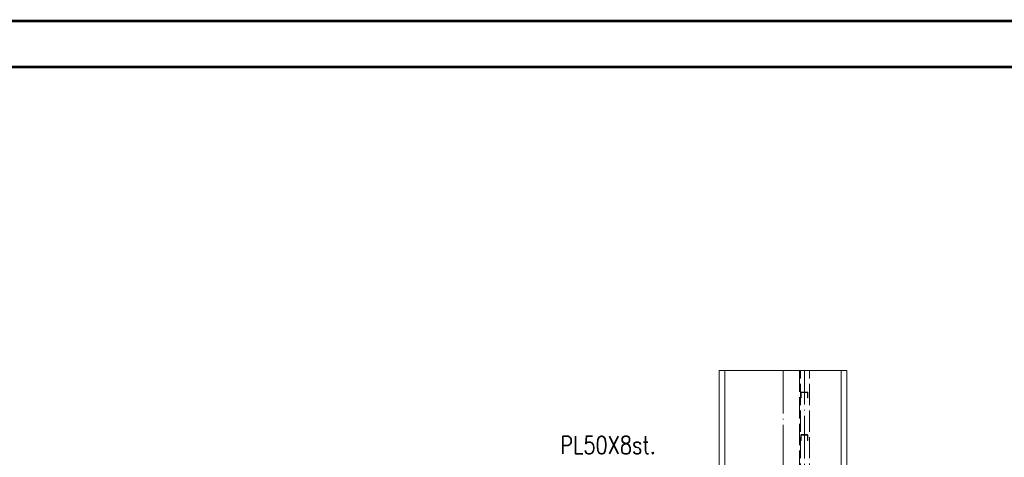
# Paper-space layout 'Layout1' of a CAD drawing. Extents: x -2 to 1243, y -36 to 596.
# Tile 101 of 132: x 821 to 960, y 532 to 594. Entities that reach past the tile are written whole.
import ezdxf
from ezdxf.enums import TextEntityAlignment as Align

# ---------------------------------------------------------------- set-up
doc = ezdxf.new("R2010")
doc.units = 0
doc.linetypes.add('ACAD_ISO02W100', pattern=[15, 12, -3])
doc.linetypes.add('ACAD_ISO04W100', pattern=[30.5, 24, -3, 0.5, -3])
doc.layers.get('DEFPOINTS').update_dxf_attribs({"color": 132, "linetype": 'CONTINUOUS'})
doc.layers.add('RAMECEK_HP', color=251, linetype='CONTINUOUS')
for name, color, linetype, lineweight in [('SS_1.ET-HALA_TaO-JD-LAVKA-ZEBRIK', 9, 'CONTINUOUS', 13), ('SS_1.ET-HALA_TaO-SLOUP', 9, 'CONTINUOUS', 13), ('SS_STAV.OK-POPIS_PROFILU', 9, 'CONTINUOUS', 13)]:
    doc.layers.add(name, color=color, linetype=linetype, lineweight=lineweight)
doc.styles.add('ROMANS', font='romans.shx', dxfattribs={"width": 0.8})
doc.styles.add('romans.shx', font='romans.shx', dxfattribs={"height": 5})
doc.linetypes.add('ZIGZAG', pattern='A,0.00254,-5.08,[131,ltypeshp.shx,S=5.08,R=0,X=-5.08,Y=0],-10.16,[131,ltypeshp.shx,S=5.08,R=180,X=5.08,Y=0],-5.08', length=20.32254)

# ---------------------------------------------------------------- blocks, each defined once
blk = doc.blocks.new('*U6')
at = {"layer": 'RAMECEK_HP', "lineweight": 35, "const_width": 0.35}
for points in [[(0, 594), (0, 0), (1051, 0), (1051, 594)], [(6.5, 587.5), (6.5, 6.5), (1044.5, 6.5), (1044.5, 587.5)]]:
    blk.add_lwpolyline(points, close=True, dxfattribs=at)
at = {"layer": 'DEFPOINTS', "style": 'ROMANS', "width": 0.8}
blk.add_attdef('TISK', text='', height=10, dxfattribs=at).set_placement((1051, -33), align=Align.RIGHT)

psp = doc.layouts.get("Layout1")

# ---------------------------------------------------------------- linework, layer by layer
at = {"layer": 'SS_1.ET-HALA_TaO-JD-LAVKA-ZEBRIK', "color": 9, "linetype": 'ACAD_ISO02W100', "ltscale": 0.25}
for p, q in [((931.0822, 544.731), (931.0822, 511.6608)), ((931.2222, 509.8608), (931.2222, 544.731)), ((932.4822, 509.8608), (932.4822, 544.731)), ((931.2916, 541.6258), (931.2822, 541.5908)), ((931.2822, 541.5908), (931.2822, 540.8808)), ((931.3172, 541.6514), (931.2916, 541.6258)), ((931.317, 541.6513), (931.2916, 541.6258)), ((931.3943, 541.6966), (931.3159, 541.6566)), ((931.3159, 541.6566), (931.317, 541.6513)), ((931.3159, 541.6566), (931.3283, 541.6566)), ((931.317, 541.6513), (931.3283, 541.6566)), ((931.3172, 541.6514), (931.317, 541.6513)), ((931.3172, 541.6514), (931.3522, 541.6608)), ((931.3172, 541.6514), (931.3413, 541.66)), ((931.3283, 541.6566), (931.3172, 541.6514)), ((931.3222, 541.5908), (931.3262, 541.6058)), ((931.3222, 540.8808), (931.3222, 541.5908)), ((931.3262, 541.6058), (931.3372, 541.6168)), ((931.3262, 541.6058), (931.3322, 541.6132)), ((931.3283, 541.6566), (931.4128, 541.6966)), ((931.3943, 541.6966), (931.3283, 541.6566)), ((931.3979, 541.6895), (931.3283, 541.6566)), ((931.3283, 541.6566), (931.3413, 541.66)), ((931.3322, 541.6132), (931.3522, 541.6208)), ((931.3345, 541.6208), (931.3322, 541.6132)), ((931.3372, 541.6168), (931.3322, 541.6132)), ((931.3322, 541.6132), (931.3344, 541.614)), ((931.3344, 541.614), (931.3522, 541.6208)), ((931.3345, 541.6208), (931.4283, 541.6608)), ((931.4122, 541.6608), (931.3345, 541.6208)), ((931.3522, 541.6208), (931.3345, 541.6208)), ((931.3522, 541.6208), (931.3372, 541.6168)), ((931.4128, 541.6966), (931.3413, 541.66)), ((931.3943, 541.6966), (931.3413, 541.66)), ((931.3981, 541.6891), (931.3413, 541.66)), ((931.3522, 541.6608), (931.3413, 541.66)), ((931.3522, 541.6608), (931.4633, 541.6966)), ((931.4128, 541.6966), (931.3522, 541.6608)), ((931.3985, 541.6882), (931.3522, 541.6608)), ((931.3522, 541.6608), (931.8228, 541.6608)), ((931.4283, 541.6608), (931.3522, 541.6208)), ((931.8322, 541.6208), (931.3522, 541.6208)), ((931.3943, 541.6966), (931.4122, 541.6608)), ((931.4128, 541.6966), (931.3943, 541.6966)), ((931.4128, 541.6966), (931.3979, 541.6895)), ((931.4128, 541.6966), (931.3981, 541.6891)), ((931.4128, 541.6966), (931.3985, 541.6882)), ((931.4128, 541.6966), (931.4283, 541.6608)), ((931.4633, 541.6966), (931.4128, 541.6966)), ((931.4722, 541.6608), (931.4143, 541.6208)), ((931.4283, 541.6608), (931.4143, 541.6208)), ((931.5322, 541.6966), (931.4287, 541.6608)), ((931.4287, 541.6608), (931.4633, 541.6966)), ((931.4296, 541.6608), (931.5322, 541.6966)), ((931.4633, 541.6966), (931.4296, 541.6608)), ((931.4633, 541.6966), (931.4722, 541.6608)), ((931.5322, 541.6966), (931.4633, 541.6966)), ((931.4722, 541.6608), (931.504, 541.6208)), ((931.504, 541.6208), (931.5322, 541.6608)), ((931.5322, 541.6966), (931.5343, 541.6608)), ((931.6366, 541.6608), (931.5322, 541.6966)), ((931.6012, 541.6966), (931.5322, 541.6966)), ((931.5322, 541.6608), (931.5322, 541.6966)), ((931.6004, 541.6208), (931.5322, 541.6608)), ((931.5343, 541.6608), (931.6012, 541.6966)), ((931.5922, 541.6608), (931.6012, 541.6966)), ((931.6004, 541.6208), (931.5922, 541.6608)), ((931.6807, 541.6208), (931.5922, 541.6608)), ((931.6366, 541.6608), (931.6012, 541.6966)), ((931.6012, 541.6966), (931.6384, 541.6608)), ((931.7132, 541.6608), (931.6012, 541.6966)), ((931.6516, 541.6966), (931.6012, 541.6966)), ((931.6361, 541.6608), (931.6516, 541.6966)), ((931.6807, 541.6208), (931.6361, 541.6608)), ((931.7263, 541.6208), (931.6361, 541.6608)), ((931.6384, 541.6608), (931.6516, 541.6966)), ((931.6516, 541.6966), (931.7132, 541.6608)), ((931.6516, 541.6966), (931.7143, 541.6608)), ((931.666, 541.6884), (931.6516, 541.6966)), ((931.7416, 541.6608), (931.6516, 541.6966)), ((931.6701, 541.6966), (931.6516, 541.6966)), ((931.6522, 541.6608), (931.6701, 541.6966)), ((931.7263, 541.6208), (931.6522, 541.6608)), ((931.7143, 541.6608), (931.666, 541.6884)), ((931.7143, 541.6608), (931.6701, 541.6966)), ((931.7416, 541.6608), (931.6701, 541.6966)), ((931.8228, 541.6608), (931.9128, 541.6966)), ((931.8943, 541.6966), (931.8228, 541.6608)), ((931.8943, 541.6966), (931.8228, 541.6608)), ((931.8228, 541.6608), (931.8479, 541.6708)), ((931.8228, 541.6608), (931.8338, 541.6608)), ((931.8279, 541.6608), (931.8479, 541.6708)), ((931.8322, 541.6208), (931.9122, 541.6608)), ((931.852, 541.6208), (931.8322, 541.6208)), ((931.8338, 541.6608), (931.9128, 541.6966)), ((931.8338, 541.6608), (931.8943, 541.6966)), ((931.8338, 541.6608), (931.8656, 541.6608)), ((931.8382, 541.6208), (931.9283, 541.6608)), ((931.9122, 541.6608), (931.8382, 541.6208)), ((931.8816, 541.6443), (931.8382, 541.6208)), ((931.8479, 541.6708), (931.8997, 541.6966)), ((931.8501, 541.6608), (931.9128, 541.6966)), ((931.8501, 541.6608), (931.8943, 541.6966)), ((931.8501, 541.6608), (931.8984, 541.6884)), ((931.8512, 541.6608), (931.9633, 541.6966)), ((931.8512, 541.6608), (931.9128, 541.6966)), ((931.852, 541.6208), (931.9283, 541.6608)), ((931.852, 541.6208), (931.9122, 541.6608)), ((931.9074, 541.6208), (931.852, 541.6208)), ((931.9633, 541.6966), (931.8656, 541.6608)), ((931.8656, 541.6608), (931.9128, 541.6966)), ((931.8656, 541.6608), (931.9122, 541.6608)), ((931.8816, 541.6443), (931.9176, 541.6608)), ((931.9122, 541.6608), (931.8816, 541.6443)), ((931.8837, 541.6208), (931.9722, 541.6608)), ((931.8837, 541.6208), (931.9283, 541.6608)), ((931.8943, 541.6966), (931.9122, 541.6608)), ((931.9128, 541.6966), (931.8943, 541.6966)), ((931.8984, 541.6884), (931.9128, 541.6966)), ((931.9176, 541.6608), (931.8997, 541.6966)), ((931.9074, 541.6208), (931.9722, 541.6608)), ((931.9074, 541.6208), (931.9283, 541.6608)), ((931.9875, 541.6208), (931.9074, 541.6208)), ((931.9122, 541.6608), (931.9283, 541.6608)), ((931.926, 541.6608), (931.9128, 541.6966)), ((931.9283, 541.6608), (931.9128, 541.6966)), ((931.9633, 541.6966), (931.9128, 541.6966)), ((931.915, 541.6608), (931.9633, 541.6966)), ((931.926, 541.6608), (931.9633, 541.6966)), ((932.0322, 541.6966), (931.9278, 541.6608)), ((931.9278, 541.6608), (931.9633, 541.6966)), ((931.9283, 541.6608), (931.9722, 541.6608)), ((931.9722, 541.6608), (931.9633, 541.6966)), ((931.9767, 541.6608), (931.9633, 541.6966)), ((932.0302, 541.6608), (931.9633, 541.6966)), ((932.0322, 541.6966), (931.9633, 541.6966)), ((931.964, 541.6208), (932.0322, 541.6608)), ((931.964, 541.6208), (931.9722, 541.6608)), ((931.9875, 541.6208), (931.9722, 541.6608)), ((931.9722, 541.6608), (932.0322, 541.6608)), ((932.0322, 541.6966), (931.9767, 541.6608)), ((931.9875, 541.6208), (932.0322, 541.6608)), ((932.0764, 541.6208), (931.9875, 541.6208)), ((932.0302, 541.6608), (932.0322, 541.6966)), ((932.0442, 541.6608), (932.0322, 541.6966)), ((932.1105, 541.6608), (932.0322, 541.6966)), ((932.0322, 541.6966), (932.1349, 541.6608)), ((932.1357, 541.6608), (932.0322, 541.6966)), ((932.1012, 541.6966), (932.0322, 541.6966)), ((932.0322, 541.6608), (932.0322, 541.6966)), ((932.0604, 541.6208), (932.0322, 541.6608)), ((932.0764, 541.6208), (932.0322, 541.6608)), ((932.0322, 541.6608), (932.0922, 541.6608)), ((932.0604, 541.6208), (932.0922, 541.6608)), ((932.0764, 541.6208), (932.0922, 541.6608)), ((932.1566, 541.6208), (932.0764, 541.6208)), ((932.0922, 541.6608), (932.1012, 541.6966)), ((932.1501, 541.6208), (932.0922, 541.6608)), ((932.1566, 541.6208), (932.0922, 541.6608)), ((932.0922, 541.6608), (932.1361, 541.6608)), ((932.1105, 541.6608), (932.1012, 541.6966)), ((932.1349, 541.6608), (932.1012, 541.6966)), ((932.1012, 541.6966), (932.1357, 541.6608)), ((932.1685, 541.6608), (932.1012, 541.6966)), ((932.2122, 541.6608), (932.1012, 541.6966)), ((932.1516, 541.6966), (932.1012, 541.6966)), ((932.1361, 541.6608), (932.1516, 541.6966)), ((932.1501, 541.6208), (932.1361, 541.6608)), ((932.1566, 541.6208), (932.1361, 541.6608)), ((932.2122, 541.6208), (932.1361, 541.6608)), ((932.2232, 541.6208), (932.1361, 541.6608)), ((932.1361, 541.6608), (932.23, 541.6208)), ((932.1361, 541.6608), (932.1522, 541.6608)), ((932.1647, 541.6966), (932.1468, 541.6608)), ((932.1468, 541.6608), (932.2041, 541.6341)), ((932.1516, 541.6966), (932.1685, 541.6608)), ((932.1659, 541.6882), (932.1516, 541.6966)), ((932.2122, 541.6608), (932.1516, 541.6966)), ((932.1663, 541.6891), (932.1516, 541.6966)), ((932.2231, 541.66), (932.1516, 541.6966)), ((932.2362, 541.6566), (932.1516, 541.6966)), ((932.2439, 541.6566), (932.1516, 541.6966)), ((932.1701, 541.6966), (932.1516, 541.6966)), ((932.1522, 541.6608), (932.1701, 541.6966)), ((932.2232, 541.6208), (932.1522, 541.6608)), ((932.23, 541.6208), (932.1522, 541.6608)), ((932.2041, 541.6341), (932.1522, 541.6608)), ((932.2322, 541.6208), (932.1522, 541.6608)), ((932.1522, 541.6608), (932.1685, 541.6608)), ((932.2122, 541.6208), (932.1566, 541.6208)), ((932.1647, 541.6966), (932.1873, 541.6862)), ((932.2122, 541.6608), (932.1659, 541.6882)), ((932.2231, 541.66), (932.1663, 541.6891)), ((932.1685, 541.6608), (932.2122, 541.6608)), ((932.2231, 541.66), (932.1701, 541.6966)), ((932.1701, 541.6966), (932.1873, 541.6862)), ((932.2362, 541.6566), (932.1701, 541.6966)), ((932.2439, 541.6566), (932.1701, 541.6966)), ((932.2485, 541.6566), (932.1701, 541.6966)), ((932.2501, 541.6566), (932.1701, 541.6966)), ((932.1873, 541.6862), (932.2303, 541.6659)), ((932.23, 541.6208), (932.2041, 541.6341)), ((932.2122, 541.6608), (932.2231, 541.66)), ((932.2122, 541.6208), (932.2322, 541.6132)), ((932.2232, 541.6208), (932.2122, 541.6208)), ((932.2231, 541.66), (932.2362, 541.6566)), ((932.2322, 541.6132), (932.2232, 541.6208)), ((932.23, 541.6208), (932.2232, 541.6208)), ((932.2307, 541.6183), (932.2276, 541.6149)), ((932.2276, 541.6149), (932.2322, 541.6132)), ((932.2322, 541.6132), (932.23, 541.6208)), ((932.2307, 541.6183), (932.23, 541.6208)), ((932.2322, 541.6208), (932.23, 541.6208)), ((932.2303, 541.6659), (932.2485, 541.6566)), ((932.2322, 541.6132), (932.2307, 541.6183)), ((932.2322, 541.6132), (932.2322, 541.6208)), ((932.2322, 541.6132), (932.2376, 541.6068)), ((932.2362, 541.6566), (932.2474, 541.6513)), ((932.2362, 541.6566), (932.2439, 541.6566)), ((932.2376, 541.6068), (932.241, 541.5991)), ((932.241, 541.5991), (932.2422, 541.5908)), ((932.2422, 541.5908), (932.2422, 540.8808)), ((932.2474, 541.6513), (932.2439, 541.6566)), ((932.2439, 541.6566), (932.2485, 541.6566)), ((932.2483, 541.6554), (932.2445, 541.6527)), ((932.2445, 541.6527), (932.2474, 541.6513)), ((932.2474, 541.6513), (932.2501, 541.6566)), ((932.2474, 541.6513), (932.2485, 541.6566)), ((932.2474, 541.6513), (932.2483, 541.6554)), ((932.266, 541.6357), (932.2474, 541.6513)), ((932.2485, 541.6566), (932.2483, 541.6554)), ((932.2485, 541.6566), (932.2501, 541.6566)), ((932.278, 541.6147), (932.266, 541.6357)), ((932.2822, 541.5908), (932.278, 541.6147)), ((932.2822, 540.8808), (932.2822, 541.5908)), ((931.2822, 540.8808), (931.3222, 540.8808)), ((932.2422, 540.8808), (932.2822, 540.8808)), ((931.2916, 535.6258), (931.2822, 535.5908)), ((931.2822, 535.5908), (931.2822, 534.8808)), ((931.3172, 535.6514), (931.2916, 535.6258)), ((931.317, 535.6513), (931.2916, 535.6258)), ((931.3943, 535.6966), (931.3159, 535.6566)), ((931.3159, 535.6566), (931.317, 535.6513)), ((931.3159, 535.6566), (931.3283, 535.6566)), ((931.317, 535.6513), (931.3283, 535.6566)), ((931.3172, 535.6514), (931.317, 535.6513)), ((931.3172, 535.6514), (931.3522, 535.6608)), ((931.3172, 535.6514), (931.3413, 535.66)), ((931.3283, 535.6566), (931.3172, 535.6514)), ((931.3222, 535.5908), (931.3262, 535.6058)), ((931.3222, 534.8808), (931.3222, 535.5908)), ((931.3262, 535.6058), (931.3372, 535.6168)), ((931.3262, 535.6058), (931.3322, 535.6132)), ((931.3283, 535.6566), (931.4128, 535.6966)), ((931.3943, 535.6966), (931.3283, 535.6566)), ((931.3979, 535.6895), (931.3283, 535.6566)), ((931.3283, 535.6566), (931.3413, 535.66)), ((931.3322, 535.6132), (931.3522, 535.6208)), ((931.3345, 535.6208), (931.3322, 535.6132)), ((931.3372, 535.6168), (931.3322, 535.6132)), ((931.3322, 535.6132), (931.3344, 535.614)), ((931.3344, 535.614), (931.3522, 535.6208)), ((931.3345, 535.6208), (931.4283, 535.6608)), ((931.4122, 535.6608), (931.3345, 535.6208)), ((931.3522, 535.6208), (931.3345, 535.6208)), ((931.3522, 535.6208), (931.3372, 535.6168)), ((931.4128, 535.6966), (931.3413, 535.66)), ((931.3943, 535.6966), (931.3413, 535.66)), ((931.3981, 535.6891), (931.3413, 535.66)), ((931.3522, 535.6608), (931.3413, 535.66)), ((931.3522, 535.6608), (931.4633, 535.6966)), ((931.4128, 535.6966), (931.3522, 535.6608)), ((931.3985, 535.6882), (931.3522, 535.6608)), ((931.3522, 535.6608), (931.8228, 535.6608)), ((931.4283, 535.6608), (931.3522, 535.6208)), ((931.8322, 535.6208), (931.3522, 535.6208)), ((931.3943, 535.6966), (931.4122, 535.6608)), ((931.4128, 535.6966), (931.3943, 535.6966)), ((931.4128, 535.6966), (931.3979, 535.6895)), ((931.4128, 535.6966), (931.3981, 535.6891)), ((931.4128, 535.6966), (931.3985, 535.6882)), ((931.4128, 535.6966), (931.4283, 535.6608)), ((931.4633, 535.6966), (931.4128, 535.6966)), ((931.4722, 535.6608), (931.4143, 535.6208)), ((931.4283, 535.6608), (931.4143, 535.6208)), ((931.5322, 535.6966), (931.4287, 535.6608)), ((931.4287, 535.6608), (931.4633, 535.6966)), ((931.4296, 535.6608), (931.5322, 535.6966)), ((931.4633, 535.6966), (931.4296, 535.6608)), ((931.4633, 535.6966), (931.4722, 535.6608)), ((931.5322, 535.6966), (931.4633, 535.6966)), ((931.4722, 535.6608), (931.504, 535.6208)), ((931.504, 535.6208), (931.5322, 535.6608)), ((931.5322, 535.6966), (931.5343, 535.6608)), ((931.6366, 535.6608), (931.5322, 535.6966)), ((931.6012, 535.6966), (931.5322, 535.6966)), ((931.5322, 535.6608), (931.5322, 535.6966)), ((931.6004, 535.6208), (931.5322, 535.6608)), ((931.5343, 535.6608), (931.6012, 535.6966)), ((931.5922, 535.6608), (931.6012, 535.6966)), ((931.6004, 535.6208), (931.5922, 535.6608)), ((931.6807, 535.6208), (931.5922, 535.6608)), ((931.6366, 535.6608), (931.6012, 535.6966)), ((931.6012, 535.6966), (931.6384, 535.6608)), ((931.7132, 535.6608), (931.6012, 535.6966)), ((931.6516, 535.6966), (931.6012, 535.6966)), ((931.6361, 535.6608), (931.6516, 535.6966)), ((931.6807, 535.6208), (931.6361, 535.6608)), ((931.7263, 535.6208), (931.6361, 535.6608)), ((931.6384, 535.6608), (931.6516, 535.6966)), ((931.6516, 535.6966), (931.7132, 535.6608)), ((931.6516, 535.6966), (931.7143, 535.6608)), ((931.666, 535.6884), (931.6516, 535.6966)), ((931.7416, 535.6608), (931.6516, 535.6966)), ((931.6701, 535.6966), (931.6516, 535.6966)), ((931.6522, 535.6608), (931.6701, 535.6966)), ((931.7263, 535.6208), (931.6522, 535.6608)), ((931.7143, 535.6608), (931.666, 535.6884)), ((931.7143, 535.6608), (931.6701, 535.6966)), ((931.7416, 535.6608), (931.6701, 535.6966)), ((931.8228, 535.6608), (931.9128, 535.6966)), ((931.8943, 535.6966), (931.8228, 535.6608)), ((931.8943, 535.6966), (931.8228, 535.6608)), ((931.8228, 535.6608), (931.8479, 535.6708)), ((931.8228, 535.6608), (931.8338, 535.6608)), ((931.8279, 535.6608), (931.8479, 535.6708)), ((931.8322, 535.6208), (931.9122, 535.6608)), ((931.852, 535.6208), (931.8322, 535.6208)), ((931.8338, 535.6608), (931.9128, 535.6966)), ((931.8338, 535.6608), (931.8943, 535.6966)), ((931.8338, 535.6608), (931.8656, 535.6608)), ((931.8382, 535.6208), (931.9283, 535.6608)), ((931.9122, 535.6608), (931.8382, 535.6208)), ((931.8816, 535.6443), (931.8382, 535.6208)), ((931.8479, 535.6708), (931.8997, 535.6966)), ((931.8501, 535.6608), (931.9128, 535.6966)), ((931.8501, 535.6608), (931.8943, 535.6966)), ((931.8501, 535.6608), (931.8984, 535.6884)), ((931.8512, 535.6608), (931.9633, 535.6966)), ((931.8512, 535.6608), (931.9128, 535.6966)), ((931.852, 535.6208), (931.9283, 535.6608)), ((931.852, 535.6208), (931.9122, 535.6608)), ((931.9074, 535.6208), (931.852, 535.6208)), ((931.9633, 535.6966), (931.8656, 535.6608)), ((931.8656, 535.6608), (931.9128, 535.6966)), ((931.8656, 535.6608), (931.9122, 535.6608)), ((931.8816, 535.6443), (931.9176, 535.6608)), ((931.9122, 535.6608), (931.8816, 535.6443)), ((931.8837, 535.6208), (931.9722, 535.6608)), ((931.8837, 535.6208), (931.9283, 535.6608)), ((931.8943, 535.6966), (931.9122, 535.6608)), ((931.9128, 535.6966), (931.8943, 535.6966)), ((931.8984, 535.6884), (931.9128, 535.6966)), ((931.9176, 535.6608), (931.8997, 535.6966)), ((931.9074, 535.6208), (931.9722, 535.6608)), ((931.9074, 535.6208), (931.9283, 535.6608)), ((931.9875, 535.6208), (931.9074, 535.6208)), ((931.9122, 535.6608), (931.9283, 535.6608)), ((931.926, 535.6608), (931.9128, 535.6966)), ((931.9283, 535.6608), (931.9128, 535.6966)), ((931.9633, 535.6966), (931.9128, 535.6966)), ((931.915, 535.6608), (931.9633, 535.6966)), ((931.926, 535.6608), (931.9633, 535.6966)), ((932.0322, 535.6966), (931.9278, 535.6608)), ((931.9278, 535.6608), (931.9633, 535.6966)), ((931.9283, 535.6608), (931.9722, 535.6608)), ((931.9722, 535.6608), (931.9633, 535.6966)), ((931.9767, 535.6608), (931.9633, 535.6966)), ((932.0302, 535.6608), (931.9633, 535.6966)), ((932.0322, 535.6966), (931.9633, 535.6966)), ((931.964, 535.6208), (932.0322, 535.6608)), ((931.964, 535.6208), (931.9722, 535.6608)), ((931.9875, 535.6208), (931.9722, 535.6608)), ((931.9722, 535.6608), (932.0322, 535.6608)), ((932.0322, 535.6966), (931.9767, 535.6608)), ((931.9875, 535.6208), (932.0322, 535.6608)), ((932.0764, 535.6208), (931.9875, 535.6208)), ((932.0302, 535.6608), (932.0322, 535.6966)), ((932.0442, 535.6608), (932.0322, 535.6966)), ((932.1105, 535.6608), (932.0322, 535.6966)), ((932.0322, 535.6966), (932.1349, 535.6608)), ((932.1357, 535.6608), (932.0322, 535.6966)), ((932.1012, 535.6966), (932.0322, 535.6966)), ((932.0322, 535.6608), (932.0322, 535.6966)), ((932.0604, 535.6208), (932.0322, 535.6608)), ((932.0764, 535.6208), (932.0322, 535.6608)), ((932.0322, 535.6608), (932.0922, 535.6608)), ((932.0604, 535.6208), (932.0922, 535.6608)), ((932.0764, 535.6208), (932.0922, 535.6608)), ((932.1566, 535.6208), (932.0764, 535.6208)), ((932.0922, 535.6608), (932.1012, 535.6966)), ((932.1501, 535.6208), (932.0922, 535.6608)), ((932.1566, 535.6208), (932.0922, 535.6608)), ((932.0922, 535.6608), (932.1361, 535.6608)), ((932.1105, 535.6608), (932.1012, 535.6966)), ((932.1349, 535.6608), (932.1012, 535.6966)), ((932.1012, 535.6966), (932.1357, 535.6608)), ((932.1685, 535.6608), (932.1012, 535.6966)), ((932.2122, 535.6608), (932.1012, 535.6966)), ((932.1516, 535.6966), (932.1012, 535.6966)), ((932.1361, 535.6608), (932.1516, 535.6966)), ((932.1501, 535.6208), (932.1361, 535.6608)), ((932.1566, 535.6208), (932.1361, 535.6608)), ((932.2122, 535.6208), (932.1361, 535.6608)), ((932.2232, 535.6208), (932.1361, 535.6608)), ((932.1361, 535.6608), (932.23, 535.6208)), ((932.1361, 535.6608), (932.1522, 535.6608)), ((932.1647, 535.6966), (932.1468, 535.6608)), ((932.1468, 535.6608), (932.2041, 535.6341)), ((932.1516, 535.6966), (932.1685, 535.6608)), ((932.1659, 535.6882), (932.1516, 535.6966)), ((932.2122, 535.6608), (932.1516, 535.6966)), ((932.1663, 535.6891), (932.1516, 535.6966)), ((932.2231, 535.66), (932.1516, 535.6966)), ((932.2362, 535.6566), (932.1516, 535.6966)), ((932.2439, 535.6566), (932.1516, 535.6966)), ((932.1701, 535.6966), (932.1516, 535.6966)), ((932.1522, 535.6608), (932.1701, 535.6966)), ((932.2232, 535.6208), (932.1522, 535.6608)), ((932.23, 535.6208), (932.1522, 535.6608)), ((932.2041, 535.6341), (932.1522, 535.6608)), ((932.2322, 535.6208), (932.1522, 535.6608)), ((932.1522, 535.6608), (932.1685, 535.6608)), ((932.2122, 535.6208), (932.1566, 535.6208)), ((932.1647, 535.6966), (932.1873, 535.6862)), ((932.2122, 535.6608), (932.1659, 535.6882)), ((932.2231, 535.66), (932.1663, 535.6891)), ((932.1685, 535.6608), (932.2122, 535.6608)), ((932.2231, 535.66), (932.1701, 535.6966)), ((932.1701, 535.6966), (932.1873, 535.6862)), ((932.2362, 535.6566), (932.1701, 535.6966)), ((932.2439, 535.6566), (932.1701, 535.6966)), ((932.2485, 535.6566), (932.1701, 535.6966)), ((932.2501, 535.6566), (932.1701, 535.6966)), ((932.1873, 535.6862), (932.2303, 535.6659)), ((932.23, 535.6208), (932.2041, 535.6341)), ((932.2122, 535.6608), (932.2231, 535.66)), ((932.2122, 535.6208), (932.2322, 535.6132)), ((932.2232, 535.6208), (932.2122, 535.6208)), ((932.2231, 535.66), (932.2362, 535.6566)), ((932.2322, 535.6132), (932.2232, 535.6208)), ((932.23, 535.6208), (932.2232, 535.6208)), ((932.2307, 535.6183), (932.2276, 535.6149)), ((932.2276, 535.6149), (932.2322, 535.6132)), ((932.2322, 535.6132), (932.23, 535.6208)), ((932.2307, 535.6183), (932.23, 535.6208)), ((932.2322, 535.6208), (932.23, 535.6208)), ((932.2303, 535.6659), (932.2485, 535.6566)), ((932.2322, 535.6132), (932.2307, 535.6183)), ((932.2322, 535.6132), (932.2322, 535.6208)), ((932.2322, 535.6132), (932.2376, 535.6068)), ((932.2362, 535.6566), (932.2474, 535.6513)), ((932.2362, 535.6566), (932.2439, 535.6566)), ((932.2376, 535.6068), (932.241, 535.5991)), ((932.241, 535.5991), (932.2422, 535.5908)), ((932.2422, 535.5908), (932.2422, 534.8808)), ((932.2474, 535.6513), (932.2439, 535.6566)), ((932.2439, 535.6566), (932.2485, 535.6566)), ((932.2483, 535.6554), (932.2445, 535.6527)), ((932.2445, 535.6527), (932.2474, 535.6513)), ((932.2474, 535.6513), (932.2501, 535.6566)), ((932.2474, 535.6513), (932.2485, 535.6566)), ((932.2474, 535.6513), (932.2483, 535.6554)), ((932.266, 535.6357), (932.2474, 535.6513)), ((932.2485, 535.6566), (932.2483, 535.6554)), ((932.2485, 535.6566), (932.2501, 535.6566)), ((932.278, 535.6147), (932.266, 535.6357)), ((932.2822, 535.5908), (932.278, 535.6147)), ((932.2822, 534.8808), (932.2822, 535.5908)), ((931.2822, 534.8808), (931.3222, 534.8808)), ((932.2422, 534.8808), (932.2822, 534.8808))]:
    psp.add_line(p, q, dxfattribs=at)
at = {"layer": 'SS_1.ET-HALA_TaO-JD-LAVKA-ZEBRIK', "color": 9, "linetype": 'ACAD_ISO04W100', "ltscale": 0.25}
psp.add_line((931.7822, 509.4608), (931.7822, 544.731), dxfattribs=at)
at = {"layer": 'SS_1.ET-HALA_TaO-SLOUP', "color": 9, "linetype": 'ZIGZAG', "ltscale": 0.25}
psp.add_line((937.7822, 544.731), (919.7822, 544.731), dxfattribs=at)
at = {"layer": 'SS_1.ET-HALA_TaO-SLOUP', "color": 5, "linetype": 'Continuous', "ltscale": 0.25}
for p, q in [((919.7822, 471.8608), (919.7822, 544.731)), ((920.5822, 544.731), (920.5822, 337.5608)), ((936.9822, 490.9608), (936.9822, 544.731)), ((937.7822, 490.5608), (937.7822, 544.731))]:
    psp.add_line(p, q, dxfattribs=at)
at = {"layer": 'SS_1.ET-HALA_TaO-SLOUP', "color": 9, "linetype": 'ACAD_ISO04W100', "ltscale": 0.25}
psp.add_line((928.7822, 317.5608), (928.7822, 544.731), dxfattribs=at)

# ---------------------------------------------------------------- block references
at = {"layer": 'RAMECEK_HP'}
psp.add_blockref('*U6', (0, 0), dxfattribs=at)

# ---------------------------------------------------------------- texts
at = {"layer": 'SS_STAV.OK-POPIS_PROFILU', "color": 9, "style": 'romans.shx', "width": 0.8}
psp.add_text('PL50X8st.', height=2.5, dxfattribs=at).set_placement((897.3909, 532.98))

doc.saveas('drawing.dxf')
